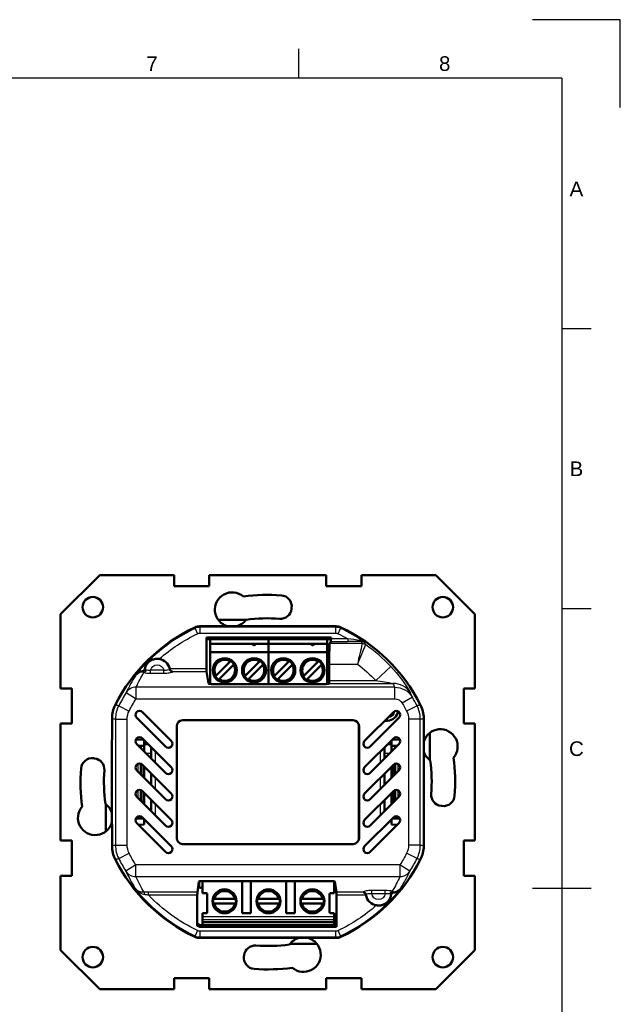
# Model space of a CAD drawing. Header units: millimetres. Extents: x 0 to 420, y 0 to 297.
# Tile 9 of 9: x 317 to 420, y 129 to 297. Entities that reach past the tile are written whole.
import ezdxf
from ezdxf.enums import TextEntityAlignment as Align

# ---------------------------------------------------------------- set-up
doc = ezdxf.new("R2010")
doc.units = ezdxf.units.MM
doc.header["$LTSCALE"] = 0.75
for name, color, linetype, lineweight in [('BORDER', 7, 'Continuous', 25), ('Visible', 7, 'Continuous', 50), ('Visible Narrow', 7, 'Continuous', 25)]:
    doc.layers.add(name, color=color, linetype=linetype, lineweight=lineweight)
doc.styles.add('FusionTitle', font='arial.ttf')

# ---------------------------------------------------------------- blocks, each defined once
blk = doc.blocks.new('ISO_A3_SHEET')
at = {"layer": 'BORDER'}
for p, q in [((365, 292), (365, 287)), ((410, 287), (20, 287)), ((410, 287), (410, 10)), ((415, 244.16666), (410, 244.16666)), ((415, 196.33333), (410, 196.33333)), ((415, 148.5), (405, 148.5))]:
    blk.add_line(p, q, dxfattribs=at)
at = {"layer": 'Defpoints'}
for p, q in [((420, 297), (405, 297)), ((420, 282), (420, 297))]:
    blk.add_line(p, q, dxfattribs=at)
at = {"layer": 'BORDER', "style": 'FusionTitle'}
for s, p in [('7', (340, 289.5)), ('8', (390, 289.5)), ('A', (412.5, 268.08333)), ('B', (412.5, 220.25)), ('C', (412.5, 172.41667))]:
    blk.add_text(s, height=2.5, dxfattribs=at).set_placement(p, align=Align.MIDDLE)

msp = doc.modelspace()

# ---------------------------------------------------------------- linework, layer by layer
at = {"layer": 'Visible', "extrusion": (5.933e-13, 0, -1)}
for p, q in [((324.369, 195.395), (331.069, 202.095)), ((331.069, 202.095), (343.769, 202.095)), ((343.769, 200.195), (343.769, 202.095)), ((349.769, 202.095), (369.769, 202.095)), ((349.769, 202.095), (349.769, 200.195)), ((369.769, 200.195), (369.769, 202.095)), ((375.769, 202.095), (375.769, 200.195)), ((375.769, 202.095), (388.469, 202.095)), ((388.469, 202.095), (395.169, 195.395)), ((349.769, 200.195), (343.769, 200.195)), ((375.769, 200.195), (369.769, 200.195)), ((324.369, 182.695), (324.369, 195.395)), ((363.845, 196.489), (363.821, 196.29)), ((395.169, 195.395), (395.169, 182.695)), ((351.308, 194.419), (356.043, 194.419)), ((348.17, 193.324), (371.395, 193.324)), ((349.296, 191.43), (349.296, 186.077)), ((370.569, 191.43), (349.296, 191.43)), ((370.569, 191.113), (349.296, 191.113)), ((349.916, 190.304), (349.916, 191.104)), ((349.916, 191.104), (359.916, 191.104)), ((349.916, 188.904), (349.916, 190.304)), ((349.916, 190.304), (359.916, 190.304)), ((357.166, 190.196), (357.416, 190.087)), ((357.666, 190.196), (357.166, 190.196)), ((357.416, 190.087), (357.666, 190.196)), ((359.916, 190.304), (359.916, 191.104)), ((359.916, 191.104), (369.916, 191.104)), ((359.916, 190.304), (359.916, 191.104)), ((359.916, 188.904), (359.916, 190.304)), ((359.916, 190.304), (369.916, 190.304)), ((359.916, 188.904), (359.916, 190.304)), ((367.166, 190.196), (367.416, 190.087)), ((367.666, 190.196), (367.166, 190.196)), ((367.416, 190.087), (367.666, 190.196)), ((369.916, 190.304), (369.916, 191.104)), ((369.916, 188.904), (369.916, 190.304)), ((369.916, 190.106), (370.336, 190.259)), ((370.356, 190.375), (370.557, 190.71)), ((370.569, 191.43), (370.569, 191.21)), ((349.916, 188.904), (349.916, 183.461)), ((349.916, 188.904), (359.916, 188.904)), ((357.441, 190.098), (357.391, 190.098)), ((359.916, 188.904), (359.916, 183.454)), ((359.916, 188.904), (369.916, 188.904)), ((359.916, 183.454), (359.916, 188.904)), ((367.441, 190.098), (367.391, 190.098)), ((369.916, 189.703), (370.301, 189.563)), ((369.916, 183.458), (369.916, 188.904)), ((353.302, 187.255), (350.965, 184.919)), ((353.448, 187.402), (353.302, 187.255)), ((353.867, 186.69), (354.014, 186.836)), ((358.302, 187.255), (355.965, 184.919)), ((358.448, 187.402), (358.302, 187.255)), ((358.867, 186.69), (359.014, 186.836)), ((363.302, 187.255), (360.965, 184.919)), ((363.448, 187.402), (363.302, 187.255)), ((363.867, 186.69), (364.014, 186.836)), ((368.302, 187.255), (365.965, 184.919)), ((368.448, 187.402), (368.302, 187.255)), ((368.867, 186.69), (369.014, 186.836)), ((370.268, 186.878), (370.268, 184.05)), ((349.61, 183.54), (349.306, 185.585)), ((353.867, 186.69), (351.531, 184.353)), ((358.867, 186.69), (356.531, 184.353)), ((363.867, 186.69), (361.531, 184.353)), ((368.867, 186.69), (366.531, 184.353)), ((369.755, 183.454), (350.11, 183.454)), ((350.965, 184.919), (350.818, 184.772)), ((351.384, 184.207), (351.531, 184.353)), ((355.965, 184.919), (355.818, 184.772)), ((356.384, 184.207), (356.531, 184.353)), ((360.965, 184.919), (360.818, 184.772)), ((361.384, 184.207), (361.531, 184.353)), ((365.965, 184.919), (365.818, 184.772)), ((366.384, 184.207), (366.531, 184.353)), ((370.257, 183.557), (370.255, 183.54)), ((324.369, 182.695), (326.269, 182.695)), ((326.269, 182.695), (326.269, 176.695)), ((393.269, 176.695), (393.269, 182.695)), ((393.269, 182.695), (395.169, 182.695)), ((338.338, 178.654), (343.255, 173.737)), ((376.311, 173.738), (381.228, 178.655)), ((326.269, 176.695), (324.369, 176.695)), ((324.369, 156.695), (324.369, 176.695)), ((333.15, 174.16), (333.15, 177.612)), ((333.151, 173.943), (333.151, 177.613)), ((342.298, 172.782), (337.381, 177.699)), ((345.208, 177.267), (374.357, 177.267)), ((374.357, 177.263), (345.208, 177.263)), ((382.182, 177.698), (377.266, 172.781)), ((380.219, 177.195), (379.768, 177.195)), ((386.414, 177.613), (386.414, 173.943)), ((395.169, 176.695), (393.269, 176.695)), ((395.169, 176.695), (395.169, 156.695)), ((344.208, 157.119), (344.208, 176.267)), ((344.213, 176.267), (344.213, 157.119)), ((375.352, 157.119), (375.352, 176.267)), ((375.357, 176.267), (375.357, 157.119)), ((387.466, 175.135), (387.466, 170.442)), ((333.151, 173.943), (333.133, 173.912)), ((333.133, 159.474), (333.133, 173.912)), ((333.15, 174.16), (333.151, 174.16)), ((337.238, 173.982), (338.568, 173.924)), ((338.338, 174.154), (343.255, 169.237)), ((338.621, 173.87), (338.621, 173.195)), ((376.311, 169.238), (381.228, 174.155)), ((380.916, 173.843), (380.916, 173.195)), ((382.325, 173.983), (380.998, 173.925)), ((386.432, 173.912), (386.414, 173.943)), ((386.432, 159.474), (386.432, 173.912)), ((342.298, 168.282), (337.381, 173.199)), ((337.688, 172.893), (338.621, 172.893)), ((338.069, 172.524), (338.069, 172.893)), ((338.069, 172.524), (338.069, 172.511)), ((338.621, 173.195), (339.297, 173.195)), ((338.621, 173.147), (338.621, 173.195)), ((338.621, 171.959), (338.621, 173.147)), ((339.814, 171.647), (339.814, 170.766)), ((382.182, 173.198), (377.266, 168.281)), ((379.724, 170.739), (379.724, 171.647)), ((380.268, 173.195), (380.916, 173.195)), ((380.916, 173.195), (380.916, 173.147)), ((380.916, 173.147), (380.916, 171.932)), ((381.877, 172.893), (380.916, 172.893)), ((381.514, 172.893), (381.514, 172.53)), ((329.975, 170.771), (330.174, 170.747)), ((342.298, 163.782), (337.381, 168.699)), ((338.069, 169.821), (338.069, 168.011)), ((338.338, 169.654), (343.255, 164.737)), ((338.535, 169.457), (338.535, 167.546)), ((338.621, 167.459), (338.621, 169.37)), ((376.311, 164.738), (381.228, 169.655)), ((382.182, 168.698), (377.266, 163.781)), ((380.916, 169.343), (380.916, 167.432)), ((381.049, 169.476), (381.049, 167.564)), ((381.514, 168.03), (381.514, 169.827)), ((339.814, 168.178), (339.814, 166.266)), ((379.724, 166.239), (379.724, 168.15)), ((338.069, 165.321), (338.069, 163.511)), ((338.338, 165.154), (343.255, 160.237)), ((338.535, 164.957), (338.535, 163.046)), ((376.311, 160.238), (381.228, 165.155)), ((381.049, 164.976), (381.049, 163.064)), ((381.514, 163.53), (381.514, 165.327)), ((342.298, 159.282), (337.381, 164.199)), ((338.621, 162.959), (338.621, 164.87)), ((339.814, 163.678), (339.814, 161.766)), ((382.182, 164.198), (377.266, 159.281)), ((379.724, 161.743), (379.724, 163.65)), ((380.916, 164.843), (380.916, 162.932)), ((332.118, 158.29), (332.118, 162.913)), ((389.563, 162.619), (389.364, 162.643)), ((337.245, 160.497), (338.494, 160.497)), ((338.069, 160.497), (338.069, 160.821)), ((338.338, 160.654), (343.255, 155.737)), ((338.621, 160.243), (338.621, 160.37)), ((338.621, 160.243), (338.621, 160.195)), ((338.797, 160.195), (338.621, 160.195)), ((338.621, 160.195), (338.621, 159.469)), ((376.311, 155.738), (381.228, 160.655)), ((380.916, 160.195), (380.768, 160.195)), ((380.916, 160.343), (380.916, 160.243)), ((380.916, 160.195), (380.916, 160.243)), ((380.916, 160.195), (380.916, 159.469)), ((381.071, 160.497), (382.318, 160.497)), ((381.514, 160.827), (381.514, 160.497)), ((333.133, 159.474), (333.151, 159.443)), ((333.151, 159.23), (333.15, 159.23)), ((333.15, 155.778), (333.15, 159.23)), ((333.151, 155.773), (333.151, 159.443)), ((342.298, 154.782), (337.381, 159.699)), ((338.621, 159.469), (337.654, 159.427)), ((382.182, 159.698), (377.266, 154.781)), ((381.91, 159.425), (380.916, 159.469)), ((386.414, 159.443), (386.432, 159.474)), ((386.414, 159.443), (386.414, 155.773)), ((324.369, 156.695), (326.269, 156.695)), ((326.269, 156.695), (326.269, 150.695)), ((393.269, 150.695), (393.269, 156.695)), ((393.269, 156.695), (395.169, 156.695)), ((345.208, 156.123), (374.357, 156.123)), ((374.357, 156.119), (345.208, 156.119)), ((326.269, 150.695), (324.369, 150.695)), ((324.369, 137.995), (324.369, 150.695)), ((348.505, 149.785), (370.724, 149.785)), ((348.631, 147.727), (348.631, 149.785)), ((355.381, 144.277), (355.381, 149.785)), ((356.881, 149.785), (356.881, 144.277)), ((362.881, 144.277), (362.881, 149.785)), ((364.381, 149.785), (364.381, 144.277)), ((395.169, 150.695), (393.269, 150.695)), ((395.169, 150.695), (395.169, 137.995)), ((347.738, 147.901), (348.005, 149.699)), ((348.031, 148.769), (348.031, 149.725)), ((348.631, 148.727), (348.217, 148.624)), ((371.131, 147.727), (371.131, 149.76)), ((371.223, 149.699), (371.491, 147.901)), ((347.727, 142.157), (347.727, 147.409)), ((349.281, 147.727), (348.631, 147.727)), ((349.431, 144.477), (349.431, 147.577)), ((350.467, 146.727), (350.522, 146.727)), ((350.522, 146.727), (350.726, 146.727)), ((354.035, 146.727), (350.726, 146.727)), ((354.035, 146.727), (354.239, 146.727)), ((354.239, 146.727), (354.294, 146.727)), ((357.967, 146.727), (358.022, 146.727)), ((358.022, 146.727), (358.226, 146.727)), ((361.535, 146.727), (358.226, 146.727)), ((361.535, 146.727), (361.739, 146.727)), ((361.739, 146.727), (361.794, 146.727)), ((365.467, 146.727), (365.522, 146.727)), ((365.522, 146.727), (365.726, 146.727)), ((369.035, 146.727), (365.726, 146.727)), ((369.035, 146.727), (369.239, 146.727)), ((369.239, 146.727), (369.294, 146.727)), ((370.331, 147.577), (370.331, 144.477)), ((371.131, 147.727), (370.481, 147.727)), ((371.501, 147.409), (371.501, 141.995)), ((376.538, 147.409), (376.538, 147.412)), ((350.522, 145.927), (350.467, 145.927)), ((350.726, 145.927), (350.522, 145.927)), ((350.726, 145.927), (354.035, 145.927)), ((354.239, 145.927), (354.035, 145.927)), ((354.294, 145.927), (354.239, 145.927)), ((358.022, 145.927), (357.967, 145.927)), ((358.226, 145.927), (358.022, 145.927)), ((358.226, 145.927), (361.535, 145.927)), ((361.739, 145.927), (361.535, 145.927)), ((361.794, 145.927), (361.739, 145.927)), ((365.522, 145.927), (365.467, 145.927)), ((365.726, 145.927), (365.522, 145.927)), ((365.726, 145.927), (369.035, 145.927)), ((369.239, 145.927), (369.035, 145.927)), ((369.294, 145.927), (369.239, 145.927)), ((348.631, 144.327), (349.281, 144.327)), ((348.631, 143.679), (348.631, 144.327)), ((348.631, 143.679), (348.631, 143.182)), ((348.631, 142.777), (348.631, 143.182)), ((356.881, 144.277), (355.381, 144.277)), ((364.381, 144.277), (362.881, 144.277)), ((370.481, 144.327), (371.131, 144.327)), ((371.131, 143.679), (371.131, 144.327)), ((371.131, 143.679), (371.131, 143.182)), ((371.131, 142.777), (371.131, 143.182)), ((371.418, 141.956), (348.147, 141.956)), ((348.2, 142.259), (348.205, 142.277)), ((348.205, 142.277), (348.631, 142.277)), ((348.631, 142.227), (348.631, 142.777)), ((371.131, 142.777), (348.631, 142.777)), ((371.131, 142.227), (348.631, 142.227)), ((371.131, 142.227), (371.131, 142.777)), ((371.131, 142.277), (371.333, 142.277)), ((371.337, 142.259), (371.333, 142.277)), ((371.395, 140.062), (348.17, 140.062)), ((331.069, 131.295), (324.369, 137.995)), ((368.152, 139.071), (363.573, 139.071)), ((395.169, 137.995), (388.469, 131.295)), ((355.693, 136.901), (355.717, 137.1)), ((343.769, 131.295), (343.769, 133.195)), ((343.769, 133.195), (349.769, 133.195)), ((349.769, 133.195), (349.769, 131.295)), ((369.769, 131.295), (369.769, 133.195)), ((369.769, 133.195), (375.769, 133.195)), ((375.769, 133.195), (375.769, 131.295)), ((343.769, 131.295), (331.069, 131.295)), ((369.769, 131.295), (349.769, 131.295)), ((388.469, 131.295), (375.769, 131.295))]:
    msp.add_line(p, q, dxfattribs=at)
for centre, radius in [((-329.869, 196.595), 1.75), ((-389.669, 196.595), 1.75), ((-352.381, 146.327), 1.989), ((-359.881, 146.327), 1.989), ((-367.381, 146.327), 1.989), ((-329.869, 136.795), 1.75), ((-389.669, 136.795), 1.75)]:
    msp.add_circle(centre, radius, dxfattribs=at)
at = {"layer": 'Visible'}
for centre, radius in [((352.416, 185.804), 2.05), ((357.416, 185.804), 2.05), ((362.416, 185.804), 2.05), ((367.416, 185.804), 2.05), ((352.381, 146.327), 2.049), ((359.881, 146.327), 2.049), ((367.381, 146.327), 2.049)]:
    msp.add_circle(centre, radius, dxfattribs=at)
at = {"layer": 'Visible', "extrusion": (5.933e-13, 0, -1)}
for centre, radius, start, end in [((-353.675, 196.179), 2.95, 284.58427, 130.53435), ((-359.769, 166.695), 32, 82.50093, 94.17126), ((-361.958, 196.715), 1.9, 94.17126, 186.83714), ((-361.934, 196.517), 1.9, 186.83714, 274.15341), ((-353.675, 196.179), 2.95, 215.91379, 255.41573), ((-359.782, 166.693), 29.231, 26.78436, 64.75931), ((-359.782, 166.693), 29.231, 115.24069, 153.21564), ((-359.769, 166.695), 28.244, 120.08159, 120.08173), ((-359.769, 166.695), 28.244, 124.58089, 124.58244), ((-359.769, 166.695), 28.244, 125.69451, 125.69569), ((-340.882, 185.593), 2.178, 99.02801, 167.15108), ((-352.416, 185.804), 1.902, 302.86059, 122.86059), ((-352.416, 185.804), 1.902, 122.86059, 302.86059), ((-357.416, 185.804), 1.902, 302.86059, 122.86059), ((-357.416, 185.804), 1.902, 122.86059, 302.86059), ((-362.416, 185.804), 1.902, 302.86059, 122.86059), ((-362.416, 185.804), 1.902, 122.86059, 302.86059), ((-367.416, 185.804), 1.902, 302.86059, 122.86059), ((-367.416, 185.804), 1.902, 122.86059, 302.86059), ((-374.769, 186.695), 0.648, 127.08177, 127.08333), ((-374.769, 186.695), 0.648, 132.63629, 132.63752), ((-340.869, 185.595), 1.252, 9.60313, 9.60368), ((-359.769, 166.695), 28.244, 144.13002, 144.13041), ((-359.769, 166.695), 28.244, 146.09456, 146.09518), ((-338.15, 177.612), 4.999, 359.99834, 26.79466), ((-337.877, 178.195), 0.7, 315.01941, 40.96624), ((-380.219, 178.945), 1.75, 184.19296, 270), ((-381.723, 178.159), 0.7, 45.01941, 130.96624), ((-389.253, 172.789), 2.95, 17.0131, 220.53435), ((-337.877, 173.695), 0.7, 315.01896, 40.9669), ((-342.759, 173.242), 0.7, 135.01823, 220.968), ((-381.723, 173.659), 0.7, 45.01897, 130.9669), ((-376.77, 173.277), 0.7, 225.01823, 310.968), ((-389.253, 172.789), 2.95, 305.91379, 342.9869), ((-329.749, 168.884), 1.9, 4.17126, 96.83714), ((-329.947, 168.861), 1.9, 96.83714, 184.15341), ((-359.769, 166.695), 32, 172.50093, 184.17126), ((-359.769, 166.695), 32, 352.50093, 4.17126), ((-337.877, 169.195), 0.7, 315.01846, 40.96766), ((-342.759, 168.742), 0.7, 135.01759, 220.96895), ((-376.77, 168.777), 0.7, 225.01759, 310.96895), ((-381.723, 169.159), 0.7, 45.01846, 130.96766), ((-337.877, 164.695), 0.7, 315.01839, 40.96775), ((-381.723, 164.659), 0.7, 45.01827, 130.96794), ((-342.759, 164.242), 0.7, 135.01764, 220.96887), ((-376.77, 164.277), 0.7, 225.01779, 310.96865), ((-389.59, 164.529), 1.9, 276.83714, 4.15341), ((-389.789, 164.506), 1.9, 184.17126, 276.83714), ((-330.285, 160.602), 2.95, 195.10327, 40.53435), ((-330.285, 160.602), 2.95, 125.91379, 164.89673), ((-337.877, 160.195), 0.7, 315.01891, 40.96698), ((-342.759, 159.742), 0.7, 135.01827, 220.96794), ((-381.723, 160.159), 0.7, 45.0188, 130.96714), ((-376.77, 159.777), 0.7, 225.01839, 310.96775), ((-342.759, 155.242), 0.7, 135.0188, 220.96714), ((-359.782, 166.693), 29.231, 295.24069, 333.21564), ((-359.782, 166.693), 29.231, 206.78436, 244.75931), ((-376.77, 155.277), 0.7, 225.01891, 310.96698), ((-348.181, 148.769), 0.15, 256, 0), ((-378.682, 147.793), 2.178, 279.02801, 349.83573), ((-359.782, 166.693), 27.337, 295.19139, 296.16619), ((-365.862, 137.211), 2.95, 35.91379, 75.09297), ((-365.862, 137.211), 2.95, 104.90703, 310.53434), ((-357.603, 136.874), 1.9, 6.83714, 94.15341), ((-357.579, 136.675), 1.9, 274.17126, 6.83714), ((-359.769, 166.695), 32, 262.50093, 274.17126)]:
    msp.add_arc(centre, radius, start, end, dxfattribs=at)
at = {"layer": 'Visible'}
for centre, radius, start, end in [((359.769, 166.695), 28, 85.84659, 97.60239), ((359.769, 166.695), 27.018, 54.38685, 54.38757), ((359.769, 166.695), 27.018, 53.69958, 53.7003), ((337.843, 178.159), 0.7, 45, 135), ((381.688, 178.193), 0.7, 315, 45), ((345.208, 176.267), 1, 90, 180), ((345.208, 176.267), 0.996, 90, 180), ((374.357, 176.267), 1, 0, 90), ((374.357, 176.267), 0.996, 0, 90), ((337.843, 173.659), 0.7, 45, 135), ((376.806, 173.243), 0.7, 135, 225), ((381.688, 173.693), 0.7, 315, 45), ((342.793, 173.277), 0.7, 225, 315), ((359.769, 166.695), 28, 355.84659, 7.60239), ((359.769, 166.695), 28, 175.84659, 187.60239), ((337.843, 169.159), 0.7, 45, 135), ((342.793, 168.777), 0.7, 225, 315), ((376.806, 168.743), 0.7, 135, 225), ((381.688, 169.193), 0.7, 315, 45), ((337.843, 164.659), 0.7, 45, 135), ((381.688, 164.693), 0.7, 315, 45), ((342.793, 164.277), 0.7, 225, 315), ((376.806, 164.243), 0.7, 135, 225), ((337.843, 160.159), 0.7, 45, 135), ((376.806, 159.743), 0.7, 135, 225), ((381.688, 160.193), 0.7, 315, 45), ((342.793, 159.777), 0.7, 225, 315), ((345.208, 157.119), 1, 180, 270), ((345.208, 157.119), 0.996, 180, 270), ((374.357, 157.119), 1, 270, 0), ((374.357, 157.119), 0.996, 270, 0), ((338.152, 155.778), 5.001, 180.00013, 191.93506), ((376.806, 155.243), 0.7, 135, 225), ((342.793, 155.277), 0.7, 225, 315), ((349.281, 147.577), 0.15, 0, 90), ((352.381, 146.327), 1.955, 168.19376, 191.80624), ((352.381, 146.327), 1.955, 348.19376, 11.80624), ((359.881, 146.327), 1.955, 168.19376, 191.80624), ((359.881, 146.327), 1.955, 348.19376, 11.80624), ((367.381, 146.327), 1.955, 168.19376, 191.80624), ((367.381, 146.327), 1.955, 348.19376, 11.80624), ((370.481, 147.577), 0.15, 90, 180), ((349.281, 144.477), 0.15, 270, 0), ((370.481, 144.477), 0.15, 180, 270), ((359.769, 166.695), 27.018, 243.53266, 244.65764), ((359.769, 166.695), 27.018, 295.34236, 295.7379), ((359.782, 166.693), 27.337, 295.19139, 295.38397), ((359.769, 166.695), 28, 265.84659, 277.60239)]:
    msp.add_arc(centre, radius, start, end, dxfattribs=at)
for centre, major_axis, ratio, start_param, end_param in [((348.062, 191.809), (1.699, 0.38), 0.8636933, 1.317133, 1.8244598), ((371.503, 191.809), (-1.699, 0.38), 0.8636933, 4.4587254, 4.9660522), ((370.36, 186.878), (0, 3.5), 0.0261859, 0.0436332, 1.5707963), ((342.873, 186.074), (-0.117, 0.478), 0.2644864, 4.6092973, 4.6549015), ((350.11, 183.542), (0.5, 0), 0.176327, 3.1677726, 4.712389), ((369.755, 183.542), (-0.5, 0), 0.176327, 1.5707963, 3.1154127), ((370.255, 184.05), (0, 0.5), 0.0261859, 3.3161256, 4.712389), ((336.94, 177.901), (1.008, 4.233), 0.8627942, 1.3015193, 1.8400657), ((382.625, 177.901), (-1.008, 4.233), 0.8627942, 4.4431128, 4.9816592), ((336.94, 155.485), (-1.008, 4.233), 0.8627942, 1.3015201, 1.8400665), ((382.625, 155.485), (1.008, 4.233), 0.8627942, 4.443112, 4.9816584), ((348.505, 149.697), (-0.5, 0), 0.176327, -1.5707963, -0.0261799), ((370.724, 149.697), (0.5, 0), 0.176327, 0.7854063, 1.5707963), ((370.724, 149.697), (0.5, 0), 0.176327, 0.0261799, 0.6199878), ((348.062, 141.577), (-1.699, 0.38), 0.8636933, 1.3171328, 1.8244595), ((371.503, 141.577), (1.699, 0.38), 0.8636933, 4.4587257, 4.9660524)]:
    msp.add_ellipse(centre, major_axis=major_axis, ratio=ratio, start_param=start_param, end_param=end_param, dxfattribs=at)
at = {"layer": 'Visible', "extrusion": (-3e-16, 0, -1)}
for centre, major_axis, start_param, end_param in [((370.556, 191.21), (0, 0.5), 1.5707963, 3.0979594), ((349.309, 186.077), (0, 0.5), 3.3161256, 4.712389), ((339.853, 171.647), (0, 1.5), 4.712389, 5.4599299), ((379.684, 171.647), (0, 1.5), 0.8471458, 1.5707963), ((347.741, 147.409), (0, 0.5), -1.5707963, -0.1745329), ((371.488, 147.409), (0, 0.5), 0.1745329, 1.5707963)]:
    msp.add_ellipse(centre, major_axis=major_axis, ratio=0.0261859, start_param=start_param, end_param=end_param, dxfattribs=at)
at = {"layer": 'Visible'}
for points, knots in [([(341.224, 187.744), (341.129, 187.759), (341.028, 187.769), (340.692, 187.778), (340.458, 187.749), (340.028, 187.621), (339.847, 187.537), (339.59, 187.375), (339.487, 187.299), (339.373, 187.193), (339.363, 187.184), (339.349, 187.17), (339.344, 187.165), (339.336, 187.157), (339.332, 187.154), (339.325, 187.147), (339.321, 187.143), (339.313, 187.134), (339.308, 187.129), (339.292, 187.113), (339.281, 187.101), (339.2, 187.013), (339.136, 186.933), (338.999, 186.731), (338.927, 186.599), (338.813, 186.321), (338.771, 186.18), (338.743, 186.033)], [0.5161708, 0.5161708, 0.5161708, 0.5161708, 0.54057494, 0.54057494, 0.59409158, 0.59409158, 0.64071885, 0.64071885, 0.66954806, 0.66954806, 0.67221906, 0.67221906, 0.6735359, 0.6735359, 0.67447936, 0.67447936, 0.67547475, 0.67547475, 0.67679087, 0.67679087, 0.67970416, 0.67970416, 0.69846262, 0.69846262, 0.7248376, 0.7248376, 0.74890876, 0.74890876, 0.74890876, 0.74890876]), ([(338.354, 185.644), (338.155, 185.616), (337.953, 185.558), (337.57, 185.361), (337.404, 185.23), (337.271, 185.075), (337.27, 185.074), (337.269, 185.072)], [0.00001997, 0.00001997, 0.00001997, 0.00001997, 0.06539988, 0.06539988, 0.13018395, 0.13018395, 0.13078489, 0.13078489, 0.13078489, 0.13078489]), ([(338.354, 185.644), (338.385, 185.649), (338.416, 185.657), (338.477, 185.679), (338.506, 185.694), (338.591, 185.75), (338.629, 185.793), (338.675, 185.856), (338.694, 185.889), (338.725, 185.96), (338.736, 185.996), (338.743, 186.033)], [0.000004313, 0.000004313, 0.000004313, 0.000004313, 0.010100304, 0.010100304, 0.020099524, 0.020099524, 0.040880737, 0.040880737, 0.061425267, 0.061425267, 0.082150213, 0.082150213, 0.082150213, 0.082150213]), ([(343.011, 186.055), (343.021, 186.009), (343.037, 185.965), (343.086, 185.865), (343.123, 185.812), (343.229, 185.699), (343.305, 185.65), (343.419, 185.603), (343.457, 185.592), (343.494, 185.585), (343.494, 185.585), (343.494, 185.585), (343.494, 185.585), (343.495, 185.585), (343.495, 185.585), (343.495, 185.585), (343.495, 185.585), (343.495, 185.585)], [-0.072583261, -0.072583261, -0.072583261, -0.072583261, -0.060311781, -0.060311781, -0.042378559, -0.042378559, -0.014218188, -0.014218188, -0.000141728, -0.000141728, -0.000072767, -0.000072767, -0.000038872, -0.000038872, -0.000002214, -0.000002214, -0.000001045, -0.000001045, -0.000001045, -0.000001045]), ([(337.195, 148.406), (337.191, 148.41), (337.188, 148.414), (337.184, 148.419), (337.182, 148.42), (337.181, 148.421)], [0.2423110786, 0.2423110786, 0.2423110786, 0.2423110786, 0.2449106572, 0.2449106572, 0.2457455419, 0.2457455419, 0.2457455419, 0.2457455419]), ([(337.181, 148.421), (337.183, 148.419), (337.184, 148.418), (337.19, 148.411), (337.194, 148.406), (337.198, 148.402)], [-0.2457455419, -0.2457455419, -0.2457455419, -0.2457455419, -0.2449106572, -0.2449106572, -0.2423100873, -0.2423100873, -0.2423100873, -0.2423100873]), ([(381.24, 147.836), (381.45, 147.86), (381.664, 147.917), (382.068, 148.119), (382.242, 148.255), (382.381, 148.418), (382.382, 148.42), (382.383, 148.421)], [0.00001753, 0.00001753, 0.00001753, 0.00001753, 0.06806811, 0.06806811, 0.1355249, 0.1355249, 0.13612337, 0.13612337, 0.13612337, 0.13612337]), ([(376.054, 147.901), (376.054, 147.901), (376.054, 147.901), (376.054, 147.901), (376.054, 147.901), (376.092, 147.894), (376.131, 147.882), (376.244, 147.835), (376.319, 147.785), (376.429, 147.667), (376.466, 147.61), (376.514, 147.506), (376.529, 147.46), (376.538, 147.412)], [0.000001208, 0.000001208, 0.000001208, 0.000001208, 0.000002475, 0.000002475, 0.00003119, 0.00003119, 0.002374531, 0.002374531, 0.006978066, 0.006978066, 0.010289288, 0.010289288, 0.012632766, 0.012632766, 0.012632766, 0.012632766]), ([(378.341, 145.642), (378.443, 145.625), (378.551, 145.615), (378.901, 145.61), (379.138, 145.643), (379.566, 145.777), (379.745, 145.863), (380.029, 146.048), (380.119, 146.125), (380.194, 146.194), (380.204, 146.204), (380.22, 146.219), (380.225, 146.224), (380.232, 146.232), (380.235, 146.234), (380.238, 146.237), (380.242, 146.241), (380.246, 146.245), (380.255, 146.254), (380.26, 146.26), (380.279, 146.28), (380.293, 146.294), (380.371, 146.38), (380.429, 146.454), (380.562, 146.648), (380.634, 146.778), (380.758, 147.078), (380.807, 147.248), (380.835, 147.427)], [1.03378822, 1.03378822, 1.03378822, 1.03378822, 1.05229935, 1.05229935, 1.09088788, 1.09088788, 1.12394939, 1.12394939, 1.15114716, 1.15114716, 1.15562145, 1.15562145, 1.15766247, 1.15766247, 1.15888322, 1.15888322, 1.15888322, 1.16048574, 1.16048574, 1.16275599, 1.16275599, 1.16850817, 1.16850817, 1.19603431, 1.19603431, 1.2375293, 1.2375293, 1.28349221, 1.28349221, 1.28349221, 1.28349221]), ([(381.24, 147.836), (381.194, 147.83), (381.149, 147.817), (381.056, 147.774), (381.009, 147.741), (380.934, 147.664), (380.904, 147.62), (380.858, 147.527), (380.843, 147.477), (380.835, 147.427)], [0.000003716, 0.000003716, 0.000003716, 0.000003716, 0.014674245, 0.014674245, 0.031459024, 0.031459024, 0.04714319, 0.04714319, 0.062914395, 0.062914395, 0.062914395, 0.062914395]), ([(348.134, 141.962), (348.142, 141.999), (348.15, 142.033), (348.157, 142.065), (348.161, 142.081), (348.164, 142.097), (348.167, 142.111), (348.174, 142.142), (348.18, 142.169), (348.185, 142.191), (348.188, 142.201), (348.19, 142.21), (348.191, 142.218), (348.196, 142.239), (348.199, 142.253), (348.2, 142.257), (348.2, 142.258), (348.2, 142.259), (348.2, 142.259)], [-0.056994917, -0.056994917, -0.056994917, -0.056994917, -0.044723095, -0.044723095, -0.044723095, -0.038450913, -0.038450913, -0.038450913, -0.025114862, -0.025114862, -0.025114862, -0.019091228, -0.019091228, -0.019091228, -0.002982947, -0.002982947, -0.002982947, 0, 0, 0, 0]), ([(371.337, 142.259), (371.338, 142.258), (371.339, 142.251), (371.342, 142.239), (371.343, 142.233), (371.345, 142.226), (371.346, 142.218), (371.35, 142.203), (371.354, 142.184), (371.359, 142.161), (371.363, 142.146), (371.366, 142.129), (371.37, 142.111), (371.377, 142.084), (371.383, 142.053), (371.391, 142.02), (371.395, 142), (371.4, 141.978), (371.405, 141.956)], [-0.078156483, -0.078156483, -0.078156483, -0.078156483, -0.065053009, -0.065053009, -0.065053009, -0.059046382, -0.059046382, -0.059046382, -0.047366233, -0.047366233, -0.047366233, -0.03966756, -0.03966756, -0.03966756, -0.02785766, -0.02785766, -0.02785766, -0.020437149, -0.020437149, -0.020437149, -0.020437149])]:
    msp.add_open_spline(points, degree=3, knots=knots, dxfattribs=at)
msp.add_open_spline([(380.982, 183.598), (380.982, 183.598), (380.982, 183.598), (380.982, 183.599)], degree=3, dxfattribs=at)
at = {"layer": 'Visible Narrow', "extrusion": (5.933e-13, 0, -1)}
for p, q in [((347.353, 192.964), (347.78, 192.06)), ((348.208, 192.156), (348.208, 193.156)), ((371.357, 193.156), (348.208, 193.156)), ((348.208, 192.156), (371.357, 192.156)), ((371.357, 193.156), (371.357, 192.156)), ((371.785, 192.06), (372.212, 192.964)), ((349.296, 191.131), (370.569, 191.131)), ((375.897, 190.375), (370.356, 190.375)), ((370.557, 190.71), (373.439, 190.71)), ((373.439, 191.21), (370.569, 191.21)), ((373.439, 191.21), (373.439, 190.71)), ((375.76, 190.738), (375.762, 190.731)), ((353.448, 187.402), (353.554, 187.508)), ((353.555, 187.509), (353.554, 187.508)), ((358.448, 187.402), (358.554, 187.508)), ((358.555, 187.509), (358.554, 187.508)), ((363.448, 187.402), (363.554, 187.508)), ((363.555, 187.509), (363.554, 187.508)), ((368.448, 187.402), (368.554, 187.508)), ((368.555, 187.509), (368.554, 187.508)), ((370.268, 186.878), (375.08, 186.878)), ((339.748, 185.32), (339.748, 185.813)), ((342.017, 185.813), (339.748, 185.813)), ((339.748, 185.32), (342.017, 185.32)), ((342.017, 185.32), (342.017, 185.813)), ((349.296, 186.077), (343.006, 186.077)), ((343.495, 185.585), (349.306, 185.585)), ((378.227, 184.05), (380.775, 186.447)), ((351.277, 184.1), (351.278, 184.1)), ((351.384, 184.207), (351.278, 184.1)), ((356.277, 184.1), (356.278, 184.1)), ((356.384, 184.207), (356.278, 184.1)), ((361.277, 184.1), (361.278, 184.1)), ((361.384, 184.207), (361.278, 184.1)), ((366.277, 184.1), (366.278, 184.1)), ((366.384, 184.207), (366.278, 184.1)), ((370.257, 183.557), (381.161, 183.557)), ((370.268, 184.05), (378.227, 184.05)), ((381.551, 183.54), (381.551, 183.54)), ((335.589, 182.017), (337.278, 180.947)), ((381.44, 182.916), (337.278, 182.916)), ((337.278, 180.947), (337.278, 182.916)), ((381.44, 182.916), (381.44, 180.947)), ((337.278, 180.947), (381.44, 180.947)), ((384.472, 181.203), (382.749, 180.19)), ((334.294, 179.75), (336.073, 178.838)), ((385.271, 179.75), (383.492, 178.838)), ((333.744, 177.471), (335.743, 177.471)), ((333.744, 177.471), (333.744, 155.915)), ((335.743, 155.915), (335.743, 177.471)), ((345.208, 177.263), (345.208, 177.267)), ((374.357, 177.267), (374.357, 177.263)), ((379.791, 177.218), (380.219, 177.218)), ((380.219, 177.218), (380.219, 177.646)), ((380.219, 177.195), (380.219, 177.218)), ((385.821, 177.471), (383.821, 177.471)), ((383.821, 177.471), (383.821, 155.915)), ((385.821, 155.915), (385.821, 177.471)), ((344.208, 176.267), (344.213, 176.267)), ((375.352, 176.267), (375.357, 176.267)), ((338.018, 172.893), (338.018, 172.562)), ((338.056, 172.524), (338.069, 172.524)), ((339.345, 173.147), (338.621, 173.147)), ((338.933, 171.647), (339.814, 171.647)), ((339.883, 172.609), (339.883, 170.698)), ((340.582, 169.998), (340.582, 171.909)), ((378.955, 171.882), (378.955, 169.971)), ((379.655, 170.671), (379.655, 172.582)), ((379.724, 171.647), (380.632, 171.647)), ((380.916, 173.147), (380.22, 173.147)), ((381.565, 172.581), (381.565, 172.893)), ((337.615, 168.466), (337.615, 169.82)), ((338.403, 169.589), (338.403, 167.677)), ((381.18, 169.607), (381.18, 167.696)), ((381.969, 169.815), (381.969, 168.485)), ((339.883, 168.109), (339.883, 166.198)), ((340.582, 165.498), (340.582, 167.409)), ((378.955, 167.382), (378.955, 165.471)), ((379.655, 166.171), (379.655, 168.082)), ((337.615, 163.966), (337.615, 165.32)), ((338.403, 165.089), (338.403, 163.177)), ((381.18, 165.107), (381.18, 163.196)), ((381.969, 165.315), (381.969, 163.985)), ((339.883, 163.609), (339.883, 161.698)), ((379.655, 161.671), (379.655, 163.582)), ((340.582, 160.998), (340.582, 162.909)), ((378.955, 162.882), (378.955, 160.971)), ((379.727, 161.743), (379.724, 161.743)), ((337.39, 160.692), (337.39, 160.497)), ((338.621, 160.243), (338.749, 160.243)), ((380.816, 160.243), (380.916, 160.243)), ((381.565, 160.497), (381.565, 160.842)), ((344.213, 157.119), (344.208, 157.119)), ((375.357, 157.119), (375.352, 157.119)), ((333.744, 155.915), (335.743, 155.915)), ((345.208, 156.119), (345.208, 156.123)), ((374.357, 156.123), (374.357, 156.119)), ((385.821, 155.915), (383.821, 155.915)), ((334.294, 153.636), (336.073, 154.548)), ((385.271, 153.636), (383.492, 154.548)), ((337.215, 152.539), (335.521, 151.477)), ((337.215, 150.57), (337.215, 152.539)), ((382.35, 152.539), (337.215, 152.539)), ((384.044, 151.477), (382.35, 152.539)), ((382.35, 152.539), (382.35, 150.57)), ((337.215, 150.57), (382.35, 150.57)), ((379.832, 148.165), (377.533, 148.165)), ((377.533, 147.673), (377.533, 148.165)), ((379.832, 147.673), (379.832, 148.165)), ((347.738, 147.901), (339.394, 147.901)), ((339.394, 147.409), (339.394, 147.901)), ((339.394, 147.409), (347.727, 147.409)), ((376.054, 147.901), (371.491, 147.901)), ((371.501, 147.409), (376.538, 147.409)), ((377.533, 147.673), (379.832, 147.673)), ((371.131, 143.679), (348.631, 143.679)), ((371.131, 143.182), (348.631, 143.182)), ((352.381, 144.277), (352.381, 144.337)), ((359.881, 144.277), (359.881, 144.337)), ((367.381, 144.277), (367.381, 144.337)), ((348.631, 142.259), (348.2, 142.259)), ((371.337, 142.259), (371.131, 142.259)), ((347.78, 141.326), (347.353, 140.422)), ((371.357, 141.229), (348.208, 141.229)), ((348.208, 140.23), (348.208, 141.229)), ((348.208, 140.23), (371.357, 140.23)), ((371.357, 141.229), (371.357, 140.23)), ((372.212, 140.422), (371.785, 141.326))]:
    msp.add_line(p, q, dxfattribs=at)
for centre in [(-352.416, 185.804), (-357.416, 185.804), (-362.416, 185.804), (-367.416, 185.804)]:
    msp.add_circle(centre, 2.15, dxfattribs=at)
at = {"layer": 'Visible Narrow'}
for centre, radius, start, end in [((359.782, 166.693), 29.063, 115.32033, 140.77326), ((359.782, 166.693), 29.063, 55.33051, 64.67967), ((359.769, 166.695), 28.225, 60.01542, 60.01553), ((359.782, 166.693), 28.826, 43.25938, 54.61102), ((359.769, 166.695), 27.536, 54.8333, 54.83401), ((359.769, 166.695), 28.225, 55.4025, 55.40401), ((359.769, 166.695), 27.536, 53.95921, 53.95988), ((359.769, 166.695), 28.225, 54.29537, 54.29651), ((340.882, 185.593), 2.154, 10.26298, 170.54175), ((352.416, 185.804), 1.7, 58.60896, 211.39104), ((357.416, 185.804), 1.7, 58.60896, 211.39104), ((362.416, 185.804), 1.7, 58.60896, 211.39104), ((367.416, 185.804), 1.7, 58.60896, 211.39104), ((374.769, 186.695), 1.237, 64.47143, 64.47755), ((374.769, 186.695), 1.237, 56.67833, 56.68384), ((352.416, 185.804), 1.7, 238.60896, 31.39104), ((357.416, 185.804), 1.7, 238.60896, 31.39104), ((362.416, 185.804), 1.7, 238.60896, 31.39104), ((367.416, 185.804), 1.7, 238.60896, 31.39104), ((359.782, 166.693), 28.638, 147.65105, 152.87535), ((359.769, 166.695), 28.225, 35.93511, 35.93549), ((359.782, 166.693), 28.638, 27.12465, 30.44277), ((380.219, 178.945), 1.727, 270, 356.009), ((380.219, 178.945), 1.072, 283.9628, 345.89184), ((382.001, 161.082), 0.625, 290.77751, 298.5479), ((359.782, 166.693), 28.638, 207.12465, 212.09471), ((359.782, 166.693), 28.638, 327.90529, 332.87535), ((359.782, 166.693), 29.063, 218.95398, 244.67967), ((359.782, 166.693), 29.063, 295.32033, 321.04602), ((378.682, 147.793), 2.154, 188.07603, 352.49363)]:
    msp.add_arc(centre, radius, start, end, dxfattribs=at)
at = {"layer": 'Visible Narrow', "extrusion": (5.933e-13, 0, -1)}
for centre, radius, start, end in [((-359.782, 166.693), 28.063, 48.60139, 64.67967), ((-359.782, 166.693), 28.063, 115.32033, 119.11857), ((-398.257, 349.887), 160.606, 278.13249, 278.88956), ((-373.637, 271.747), 81.038, 268.49883, 270.14013), ((-62.152, 261.856), 321.784, 192.8347, 193.4741), ((-252.128, 240.66), 134.2, 202.09085, 203.62547), ((-375.253, 189), 1.916, 98.52819, 123.63886), ((-375.82, 189.815), 0.925, 86.2988, 122.37168), ((-359.769, 166.695), 27.036, 125.59607, 125.59679), ((-359.769, 166.695), 27.725, 125.00696, 125.00767), ((-359.769, 166.695), 27.036, 126.29026, 126.29098), ((-359.769, 166.695), 27.725, 125.94669, 125.94738), ((-352.416, 185.804), 2.049, 303.74267, 123.74267), ((-352.416, 185.804), 2.049, 123.74267, 303.74267), ((-357.416, 185.804), 2.049, 303.74267, 123.74267), ((-357.416, 185.804), 2.049, 123.74267, 303.74267), ((-362.416, 185.804), 2.049, 303.74267, 123.74267), ((-362.416, 185.804), 2.049, 123.74267, 303.74267), ((-367.416, 185.804), 2.049, 303.74267, 123.74267), ((-367.416, 185.804), 2.049, 123.74267, 303.74267), ((-359.782, 166.693), 25.327, 127.15611, 136.74062), ((-374.769, 186.695), 0.737, 124.07049, 124.07251), ((-374.769, 186.695), 0.737, 130.23993, 130.24219), ((-339.481, 188.04), 2.242, 263.16397, 283.01425), ((-340.882, 185.593), 1.155, 10.97146, 169.02855), ((-364.459, 170.742), 22.647, 136.09254, 150.27531), ((-374.287, 151.55), 32.738, 96.91267, 102.12158), ((-359.769, 166.695), 27.725, 142.68093, 142.68101), ((-381.465, 179.42), 3.497, 89.59247, 149.33312), ((-359.782, 166.693), 26.639, 27.12465, 32.34895), ((-381.434, 179.425), 1.522, 90.23416, 149.81219), ((-359.782, 166.693), 26.639, 149.55723, 152.87535), ((-380.219, 178.945), 1.228, 186.87476, 266.5493), ((-359.782, 166.693), 26.639, 327.90529, 332.87535), ((-359.782, 166.693), 26.639, 207.12465, 212.09471), ((-352.381, 146.327), 1.901, 12.14677, 167.85323), ((-359.881, 146.327), 1.901, 12.14677, 167.85323), ((-367.381, 146.327), 1.901, 12.14677, 167.85323), ((-359.782, 166.693), 28.063, 295.32033, 316.59351), ((-352.381, 146.327), 1.702, 13.59468, 166.40532), ((-359.881, 146.327), 1.702, 13.59468, 166.40532), ((-367.381, 146.327), 1.702, 13.59468, 166.40532), ((-378.682, 147.793), 1.155, 185.95624, 354.04376), ((-380.033, 145.249), 2.432, 85.24905, 104.39375), ((-352.381, 146.327), 1.901, 192.14677, 347.85323), ((-352.381, 146.327), 1.702, 193.59468, 346.40532), ((-359.881, 146.327), 1.901, 192.14677, 347.85323), ((-359.881, 146.327), 1.702, 193.59468, 346.40532), ((-367.381, 146.327), 1.901, 192.14677, 347.85323), ((-367.381, 146.327), 1.702, 193.59468, 346.40532), ((-359.782, 166.693), 28.063, 228.60139, 244.67967), ((-359.769, 166.695), 27.036, 295.33346, 296.44764), ((-359.769, 166.695), 27.036, 244.28118, 244.66654)]:
    msp.add_arc(centre, radius, start, end, dxfattribs=at)
at = {"layer": 'Visible Narrow'}
for centre, major_axis, ratio, start_param, end_param in [((348.099, 191.643), (1.697, 0.381), 0.862851, 1.3161909, 1.8254017), ((371.466, 191.643), (-1.697, 0.381), 0.862851, 4.4577836, 4.9669944), ((375.76, 191.237), (-0.018, 0.5), 0.6291434, 2.3011666, 3.0854458), ((364.303, 182.725), (-3.487, 19.169), 0.7087118, -1.3023181, -1.2796005), ((375.217, 190.006), (1.259, 0.187), 0.0532713, -0.0314239, 0.0033588), ((338.265, 186.029), (0.496, 0.06), 0.9881125, -1.5193896, -0.2876872), ((448.725, 108.805), (-109.895, 78.27), 0.1318703, 0.0810617, 0.0859289), ((340.882, 185.77), (0, 2.703), 0.968859, 4.6396726, 4.6439521), ((826.048, 169.325), (-492.153, 5.256), 0.1860897, -0.1151899, -0.1131629), ((381.161, 180.11), (3.189, 1.442), 0.9817846, 0.1382151, 1.1529158), ((337.278, 180.947), (-1.819, 0.832), 0.9817136, -1.1485968, -0.137947), ((-169.635, 158.675), (556.095, 13.83), 0.1971637, 0.0798218, 0.0869159), ((337.534, 177.763), (1.021, 4.231), 0.8624881, 1.2981327, 1.84346), ((382.031, 177.763), (-1.021, 4.231), 0.8624881, 4.4397254, 4.9850526), ((337.534, 155.623), (-1.021, 4.231), 0.8624881, 1.2981327, 1.84346), ((382.031, 155.623), (1.021, 4.231), 0.8624881, 4.4397253, 4.9850526), ((337.215, 152.539), (1.823, 0.824), 0.9817899, 3.2798278, 4.2948339), ((382.35, 152.539), (-1.823, 0.824), 0.9817899, 1.9883514, 3.0033575), ((830.87, 164.261), (497.02, 5.366), 0.1860958, 3.2534446, 3.2554514), ((340.238, 147.445), (-2.857, 0.138), 0.1520906, -1.263608, -0.9657707), ((338.631, 147.388), (-0.028, 0.499), 0.3053825, -1.3271678, -0.1833857), ((378.682, 147.61), (0, 2.729), 0.9688589, 1.4595799, 1.4638328), ((277.321, 219.987), (-103.47, 73.582), 0.1315153, 3.22707, 3.2320326), ((348.099, 141.743), (-1.697, 0.381), 0.862851, 1.3161909, 1.8254017), ((371.466, 141.743), (1.697, 0.381), 0.862851, 4.4577836, 4.9669944)]:
    msp.add_ellipse(centre, major_axis=major_axis, ratio=ratio, start_param=start_param, end_param=end_param, dxfattribs=at)
at = {"layer": 'Visible Narrow', "extrusion": (0, 0, -1)}
for centre, major_axis, ratio, start_param, end_param in [((348.153, 191.399), (0.849, 0.191), 0.8631617, 4.4577836, 4.9669944), ((371.412, 191.399), (-0.849, 0.191), 0.8631617, 1.3161909, 1.8254017), ((363.792, 183.403), (-3.172, 18.645), 0.7167143, 1.2913572, 1.3117419), ((375.897, 189.378), (0.937, 0.349), 0.9989167, -1.2149386, -0.5974343), ((375.897, 189.376), (-0.953, 0.304), 0.9989515, 1.2622523, 1.8793403), ((359.782, 172.386), (0, 25.075), 0.9889112, -1.1374217, -1.0244011), ((338.596, 185.908), (0.106, 0.489), 0.7677304, 1.5124845, 2.867163), ((464.111, 113.302), (-125.193, 73.919), 0.0969235, -0.0837514, -0.0789937), ((234.573, 198.013), (-108.433, 12.002), 0.1442044, 3.1387077, 3.1437389), ((343.494, 186.066), (-0.499, 0.035), 0.9847338, 4.6430018, 6.0298961), ((-233.729, 175.174), (-616.782, 0), 0.1736482, 3.0632365, 3.0692365), ((338.018, 177.646), (0.612, 2.539), 0.8627384, 4.4397253, 4.9850526), ((381.547, 177.646), (-0.612, 2.539), 0.8627384, 1.2981327, 1.84346), ((382.199, 160.461), (0.009, 0.5), 0.3727138, -1.5044865, -0.9003051), ((338.018, 155.74), (-0.612, 2.539), 0.8627384, 4.4397253, 4.9850526), ((381.547, 155.74), (0.612, 2.539), 0.8627384, 1.2981327, 1.84346), ((359.782, 160.997), (0, 25.09), 0.9889112, 4.162299, 4.2837798), ((365.243, 158.028), (9.672, 19.411), 0.860226, 1.5268065, 1.6575911), ((-111.305, 164.261), (-497.02, 5.366), 0.1860958, 3.2534446, 3.2554514), ((376.055, 147.42), (-0.497, 0.054), 0.984634, 1.4646597, 2.8891391), ((485.512, 135.131), (-108.979, 12.244), 0.1444974, 0.002276, 0.0072857), ((381.04, 147.564), (0.12, 0.485), 0.8056901, 4.5949158, 5.9856554), ((381.314, 147.446), (0.495, 0.073), 0.9875737, 3.4228398, 4.7146205), ((263.181, 216.126), (-117.501, 69.89), 0.0964724, 3.0531414, 3.0580323), ((348.153, 141.986), (-0.849, 0.191), 0.8631617, 4.4577836, 4.9669944), ((371.412, 141.986), (0.849, 0.191), 0.8631617, 1.3161909, 1.8254017)]:
    msp.add_ellipse(centre, major_axis=major_axis, ratio=ratio, start_param=start_param, end_param=end_param, dxfattribs=at)
at = {"layer": 'Visible Narrow', "extrusion": (0, 1.7e-15, -1)}
msp.add_ellipse((374.81, 190.377), major_axis=(-1.088, 0.001), ratio=0.0503305, start_param=3.1228179, end_param=3.1576015, dxfattribs=at)
at = {"layer": 'Visible Narrow', "extrusion": (-1e-16, -3e-16, -1)}
msp.add_ellipse((340.327, 146.802), major_axis=(-2.519, 0.678), ratio=0.1440057, start_param=0.8670547, end_param=1.1529569, dxfattribs=at)
at = {"layer": 'Visible Narrow'}
for points in [[(347.318, 193.133), (347.329, 193.077), (347.341, 193.021), (347.353, 192.964)], [(348.208, 193.156), (348.195, 193.212), (348.183, 193.268), (348.17, 193.324)], [(371.395, 193.324), (371.382, 193.268), (371.37, 193.212), (371.357, 193.156)], [(372.212, 192.964), (372.224, 193.021), (372.236, 193.077), (372.247, 193.133)], [(338.349, 185.542), (338.347, 185.491), (338.437, 185.459), (338.596, 185.416)], [(338.596, 185.416), (338.871, 185.356), (339.308, 185.32), (339.748, 185.32)], [(338.976, 185.856), (338.841, 185.888), (338.76, 185.907), (338.757, 185.947)], [(337.153, 184.889), (336.575, 183.965), (336.052, 183.005), (335.589, 182.017)], [(334.294, 179.75), (334.092, 179.789), (333.889, 179.827), (333.687, 179.866)], [(385.878, 179.866), (385.675, 179.827), (385.473, 179.789), (385.271, 179.75)], [(333.151, 177.613), (333.349, 177.566), (333.546, 177.519), (333.744, 177.471)], [(385.821, 177.471), (386.018, 177.519), (386.216, 177.566), (386.414, 177.613)], [(333.744, 155.915), (333.546, 155.867), (333.349, 155.82), (333.151, 155.773)], [(386.414, 155.773), (386.216, 155.82), (386.018, 155.867), (385.821, 155.915)], [(385.271, 153.636), (385.473, 153.597), (385.675, 153.559), (385.878, 153.52)], [(335.521, 151.477), (335.979, 150.489), (336.495, 149.529), (337.067, 148.604)], [(382.498, 148.604), (383.069, 149.529), (383.586, 150.489), (384.044, 151.477)], [(338.631, 147.881), (338.02, 147.84), (337.506, 148.051), (337.195, 148.406)], [(337.198, 148.402), (337.585, 147.945), (338.153, 147.605), (338.772, 147.517)], [(381.04, 148.057), (380.769, 148.124), (380.303, 148.165), (379.832, 148.165)], [(380.637, 147.603), (380.75, 147.571), (380.815, 147.548), (380.818, 147.512)], [(381.242, 147.935), (381.243, 147.982), (381.171, 148.015), (381.04, 148.057)], [(347.353, 140.422), (347.341, 140.365), (347.329, 140.309), (347.318, 140.252)], [(348.17, 140.062), (348.183, 140.118), (348.195, 140.174), (348.208, 140.23)], [(371.357, 140.23), (371.37, 140.174), (371.382, 140.118), (371.395, 140.062)], [(372.247, 140.252), (372.236, 140.309), (372.224, 140.365), (372.212, 140.422)]]:
    msp.add_open_spline(points, degree=3, dxfattribs=at)
for points, knots in [([(343.002, 185.977), (343.001, 185.915), (342.754, 185.816), (342.24, 185.792), (342.017, 185.813)], [-0.23023133, -0.23023133, -0.23023133, -0.23023133, -0.09867057, 0, 0, 0, 0]), ([(342.017, 185.32), (342.346, 185.32), (343.116, 185.366), (343.489, 185.497), (343.494, 185.573)], [0, 0, 0, 0, 0.09867057, 0.23023133, 0.23023133, 0.23023133, 0.23023133]), ([(377.533, 148.165), (377.205, 148.165), (376.436, 148.119), (376.063, 147.989), (376.055, 147.913)], [0, 0, 0, 0, 0.09858063, 0.23002147, 0.23002147, 0.23002147, 0.23002147]), ([(376.549, 147.49), (376.553, 147.552), (376.801, 147.652), (377.313, 147.684), (377.533, 147.673)], [-0.23002147, -0.23002147, -0.23002147, -0.23002147, -0.09858063, 0, 0, 0, 0])]:
    msp.add_open_spline(points, degree=3, knots=knots, dxfattribs=at)
at = {"layer": 'Visible Narrow', "extrusion": (-1.6703e-12, 8.7277e-12, -1)}
msp.add_open_spline([(333.687, 153.52), (333.889, 153.559), (334.092, 153.597), (334.294, 153.636)], degree=3, dxfattribs=at)

# ---------------------------------------------------------------- block references
at = {"layer": 'BORDER'}
msp.add_blockref('ISO_A3_SHEET', (0, 0), dxfattribs=at)

doc.saveas('drawing.dxf')
